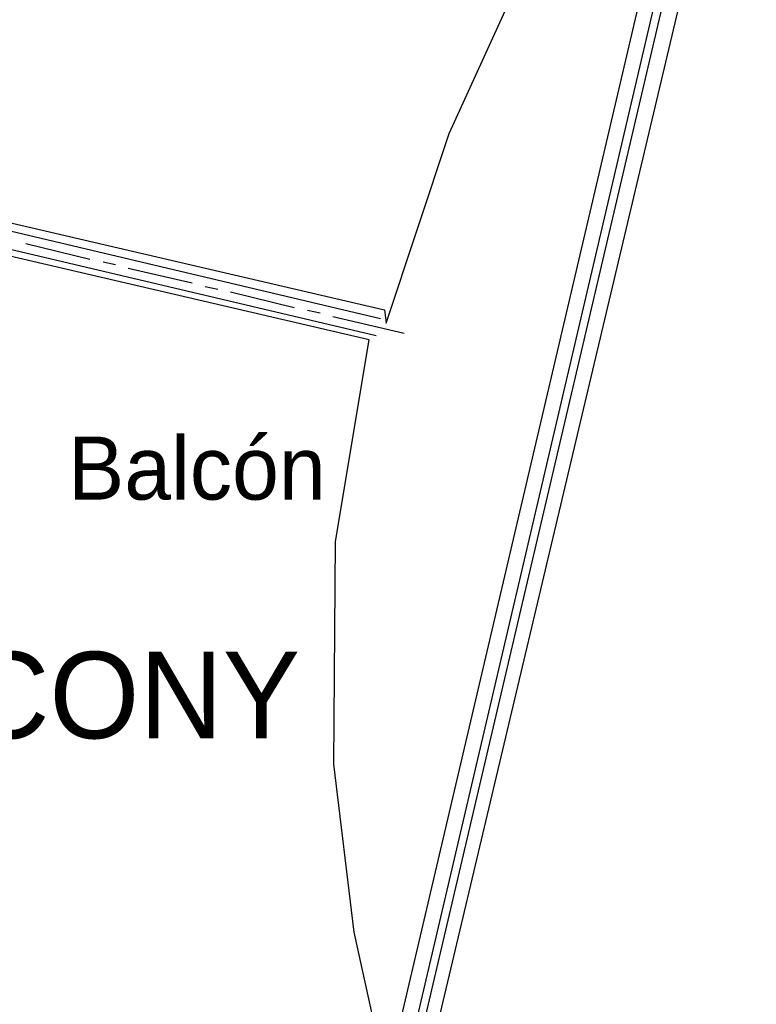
# Model space of a CAD drawing. Header units: feet. Extents: x -79 to 198, y -22 to 181.
# Tile 169 of 256: x 123 to 137, y 60 to 79. Entities that reach past the tile are written whole.
import ezdxf
from ezdxf.enums import TextEntityAlignment as Align

# ---------------------------------------------------------------- set-up
doc = ezdxf.new("R2010")
doc.units = ezdxf.units.FT
for name, color, linetype in [('A-AREA-UNIDAD', 30, 'CONTINUOUS'), ('A-LINEA', 7, 'CONTINUOUS'), ('A-NOMBRE-ESPACIO', 2, 'CONTINUOUS'), ('A-TEXTO-PDF', 3, 'CONTINUOUS')]:
    doc.layers.add(name, color=color, linetype=linetype)

msp = doc.modelspace()

# ---------------------------------------------------------------- linework, layer by layer
at = {"layer": 'A-AREA-UNIDAD'}
for points in [[(105.312, 79.2533), (117.472, 76.3733), (117.568, 75.9644), (118.96, 75.84), (129.568, 73.3689), (129.6, 73.12), (130.8, 76.7289), (131.968, 79.2889)], [(106.912, 44.2844), (118.752, 41.44), (119.808, 41.4044), (119.84, 40.3556), (119.392, 38.56), (126.56, 36.8356), (127.968, 39.3244), (129.28, 42.72), (130.24, 46.72), (130.592, 50.1689), (130.4, 55.1289), (128.992, 61.5289), (128.608, 64.7289), (128.64, 68.96), (129.28, 72.8), (118.048, 75.4133), (118, 75.6444), (117.472, 75.7689), (116.24, 75.68), (104.08, 78.5244)]]:
    msp.add_lwpolyline(points, dxfattribs=at)
at = {"layer": 'A-LINEA'}
for p, q in [((136.6481, 85.3763), (130.3393, 58.7828)), ((135.8181, 85.2106), (129.7083, 59.1515)), ((136.0668, 84.9887), (130.0297, 59.2399)), ((136.1961, 84.8822), (130.1969, 59.2823)), ((118.24, 75.8711), (129.4933, 73.2044)), ((118.16, 75.5378), (129.4133, 72.8844)), ((122.7467, 74.6311), (123.96, 74.3378)), ((124.2133, 74.2844), (124.4533, 74.2311)), ((124.6933, 74.1644), (125.9067, 73.8844)), ((126.16, 73.8178), (126.4, 73.7644)), ((126.64, 73.7111), (127.8533, 73.4178)), ((128.1067, 73.3644), (128.3467, 73.3111)), ((128.5867, 73.2444), (129.9467, 72.9244))]:
    msp.add_line(p, q, dxfattribs=at)

# ---------------------------------------------------------------- texts
at = {"layer": 'A-NOMBRE-ESPACIO'}
msp.add_text('Balcón', height=1.2, dxfattribs=at).set_placement((126, 69.76), align=Align.CENTER)
at = {"layer": 'A-TEXTO-PDF'}
msp.add_text('BALCONY', height=1.646, dxfattribs=at).set_placement((122.7031, 65.2185), align=Align.CENTER)

doc.saveas('drawing.dxf')
